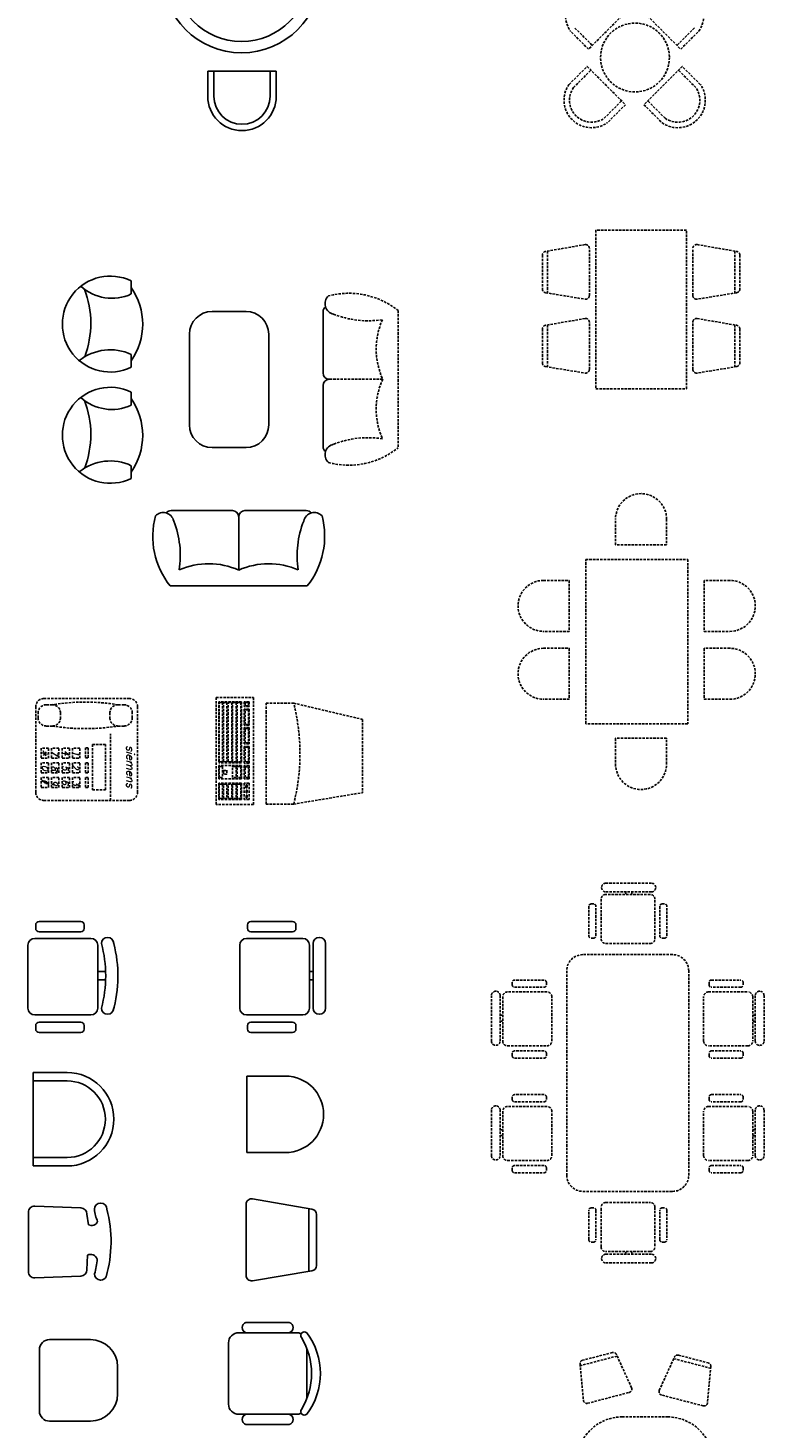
# Model space of a CAD drawing. Header units: inches. Extents: x 100794 to 106273, y 288 to 2276.
# Tile 47 of 149: x 101724 to 101877, y 1531 to 1821. Entities that reach past the tile are written whole.
import ezdxf

# ---------------------------------------------------------------- set-up
doc = ezdxf.new("R2010")
doc.units = ezdxf.units.IN
doc.header["$MEASUREMENT"] = 0
doc.linetypes.add('DASHED', pattern=[0.75, 0.5, -0.25])
doc.layers.add('1', color=7, linetype='CONTINUOUS')
doc.layers.add('4', color=5, linetype='DASHED')
doc.styles.add('ITALICC', font='italicc', dxfattribs={"height": 15})

msp = doc.modelspace()

# ---------------------------------------------------------------- linework, layer by layer
at = {"layer": '1', "color": 4}
for p, q in [((101775.43194, 1812.17079), (101761.19665, 1812.17079)), ((101761.19665, 1812.17079), (101761.19665, 1806.99592)), ((101762.49077, 1812.17079), (101762.49077, 1806.99592)), ((101774.13783, 1806.99592), (101774.13783, 1812.17079)), ((101775.43194, 1806.99592), (101775.43194, 1812.17079)), ((101745.33586, 1768.66454), (101745.33586, 1765.95376)), ((101762.10277, 1762.31906), (101769.16159, 1762.31906)), ((101785.1517, 1749.55916), (101785.1517, 1762.28721)), ((101757.39689, 1738.78964), (101757.39689, 1757.61317)), ((101773.86748, 1757.61317), (101773.86748, 1738.78964)), ((101745.33586, 1750.75385), (101745.33586, 1753.39344)), ((101785.1517, 1746.97092), (101785.1517, 1734.24287)), ((101745.33586, 1745.58633), (101745.33586, 1742.87555)), ((101769.16159, 1734.08376), (101762.10277, 1734.08376)), ((101745.33586, 1727.67565), (101745.33586, 1730.31523)), ((101766.3426, 1721.00461), (101753.61455, 1721.00461)), ((101768.93084, 1721.00461), (101781.65889, 1721.00461)), ((101767.63672, 1708.63485), (101767.63672, 1719.71049)), ((101767.63672, 1708.63485), (101767.63672, 1719.71049)), ((101781.87202, 1705.40003), (101753.40143, 1705.40003)), ((101725.48785, 1634.28916), (101725.48785, 1635.01603)), ((101726.18667, 1635.71486), (101734.8523, 1635.71486)), ((101734.8523, 1633.59033), (101726.18667, 1633.59033)), ((101735.55112, 1635.01603), (101735.55112, 1634.28916)), ((101769.45191, 1634.28916), (101769.45191, 1635.01603)), ((101770.15073, 1635.71486), (101778.81636, 1635.71486)), ((101778.81636, 1633.59033), (101770.15073, 1633.59033)), ((101779.51519, 1635.01603), (101779.51519, 1634.28916)), ((101723.89015, 1617.73063), (101723.89015, 1630.78946)), ((101725.30191, 1632.20122), (101736.95634, 1632.20122)), ((101738.36811, 1630.78946), (101738.36811, 1617.73063)), ((101740.4228, 1632.42344), (101740.39025, 1632.42344)), ((101767.85421, 1617.73063), (101767.85421, 1630.78946)), ((101769.26598, 1632.20122), (101780.92041, 1632.20122)), ((101782.33217, 1630.78946), (101782.33217, 1617.73063)), ((101783.08372, 1617.72792), (101783.08372, 1631.15285)), ((101784.35431, 1632.42344), (101784.38686, 1632.42344)), ((101785.65745, 1631.15285), (101785.65745, 1617.72792)), ((101740.00549, 1625.34507), (101738.36811, 1625.34507)), ((101783.08372, 1625.34507), (101782.33217, 1625.34507)), ((101740.00848, 1623.62412), (101738.36811, 1623.62412)), ((101783.08372, 1623.62412), (101782.33217, 1623.62412)), ((101736.95634, 1616.31887), (101725.30191, 1616.31887)), ((101740.39025, 1616.45733), (101740.4228, 1616.45733)), ((101780.92041, 1616.31887), (101769.26598, 1616.31887)), ((101784.38686, 1616.45733), (101784.35431, 1616.45733)), ((101725.48785, 1613.38223), (101725.48785, 1614.10911)), ((101726.18667, 1614.80793), (101734.8523, 1614.80793)), ((101734.8523, 1612.68341), (101726.18667, 1612.68341)), ((101735.55112, 1614.10911), (101735.55112, 1613.38223)), ((101769.45191, 1613.38223), (101769.45191, 1614.10911)), ((101770.15073, 1614.80793), (101778.81636, 1614.80793)), ((101778.81636, 1612.68341), (101770.15073, 1612.68341)), ((101779.51519, 1614.10911), (101779.51519, 1613.38223)), ((101724.95571, 1604.3873), (101724.95571, 1584.97553)), ((101732.01234, 1604.3873), (101724.95571, 1604.3873)), ((101732.01234, 1602.62259), (101724.95571, 1602.62259)), ((101769.31242, 1587.74975), (101769.31242, 1603.6321)), ((101769.31242, 1603.6321), (101777.31673, 1603.6321)), ((101724.95571, 1586.74024), (101732.01234, 1586.74024)), ((101777.31673, 1587.74975), (101769.31242, 1587.74975)), ((101724.95571, 1584.97553), (101732.01234, 1584.97553)), ((101770.50091, 1578.1552), (101782.80742, 1576.03082)), ((101723.96509, 1563.04533), (101723.96509, 1575.35578)), ((101725.28286, 1576.63644), (101734.86517, 1576.28259)), ((101736.10976, 1575.00193), (101736.47332, 1572.75989)), ((101738.99245, 1577.26057), (101738.9599, 1577.26057)), ((101769.15803, 1562.31698), (101769.15803, 1577.0042)), ((101782.21899, 1576.12191), (101782.21899, 1563.10006)), ((101783.79394, 1574.87982), (101783.79394, 1564.33774)), ((101736.23095, 1566.4911), (101736.10976, 1563.39918)), ((101734.86517, 1562.11853), (101725.28286, 1561.76468)), ((101738.9599, 1561.29446), (101738.99245, 1561.29446)), ((101782.79891, 1563.18546), (101770.49241, 1561.1647)), ((101769.13776, 1552.49093), (101778.13776, 1552.49093)), ((101728.3739, 1548.95106), (101736.84449, 1548.95106)), ((101779.63776, 1550.37328), (101767.63776, 1550.37328)), ((101726.25626, 1534.12753), (101726.25626, 1546.83341)), ((101765.52011, 1548.25563), (101765.52011, 1535.54975)), ((101781.75541, 1547.15454), (101781.75541, 1536.65084)), ((101742.49155, 1543.304), (101742.49155, 1537.65694)), ((101736.84449, 1532.00988), (101728.3739, 1532.00988)), ((101767.63776, 1533.4321), (101779.63776, 1533.4321)), ((101769.13776, 1531.31445), (101778.13776, 1531.31445))]:
    msp.add_line(p, q, dxfattribs=at)
for radius in [16.47059, 14.11765]:
    msp.add_circle((101768.22694, 1832.47747), radius, dxfattribs=at)
for centre, radius, start, end in [((101768.3143, 1806.99592), 7.11765, 180, 0), ((101768.3143, 1806.99592), 5.82353, 180, 0), ((101740.98068, 1759.7077), 9.95685, 64.0442128, 295.9384926), ((101741.30409, 1774.6174), 9.55583, 227.5965829, 294.9557314), ((101717.28849, 1759.8598), 19.64037, 339.3209419, 21.1506603), ((101734.22521, 1759.6914), 13.47133, 325.5644615, 34.4355385), ((101787.77477, 1763.93566), 2.21292, 132.7913892, 258.4851337), ((101762.10277, 1757.61317), 4.70588, 90, 180), ((101769.16159, 1757.61317), 4.70588, 0, 90), ((101786.44581, 1762.28721), 1.29412, 127.8194855, 180), ((101740.9406, 1744.07142), 10.30624, 64.756453, 128.5420562), ((101786.44581, 1749.55916), 1.29412, 180, 270), ((101740.98068, 1736.62949), 9.95685, 64.0442128, 295.9384926), ((101786.44581, 1746.97092), 1.29412, 90, 180), ((101741.30409, 1751.5392), 9.55583, 227.5965829, 294.9557314), ((101717.28849, 1736.78159), 19.64037, 339.3209419, 21.1506603), ((101734.22521, 1736.61319), 13.47133, 325.5644615, 34.4355385), ((101762.10277, 1738.78964), 4.70588, 180, 270), ((101769.16159, 1738.78964), 4.70588, 270, 0), ((101787.77477, 1732.59442), 2.21292, 101.5148663, 227.2086108), ((101786.44581, 1734.24287), 1.29412, 180, 232.1805145), ((101740.9406, 1720.99321), 10.30624, 64.756453, 128.5420562), ((101751.9661, 1718.38153), 2.21292, 11.5148662, 137.2086108), ((101753.61455, 1719.71049), 1.29412, 90, 142.1805145), ((101766.3426, 1719.71049), 1.29412, 0, 90), ((101768.93084, 1719.71049), 1.29412, 90, 180), ((101783.30735, 1718.38153), 2.21292, 42.7913892, 168.4851338), ((101781.65889, 1719.71049), 1.29412, 37.8194855, 90), ((101766.21874, 1715.67256), 16.42584, 165.1409208, 218.7106815), ((101736.05174, 1711.64576), 19.45513, 351.2474305, 21.6494622), ((101799.2217, 1711.64576), 19.45513, 158.3505378, 188.7525695), ((101769.05471, 1715.67256), 16.42584, 321.2893185, 14.8590792), ((101761.4021, 1694.8466), 15.13229, 65.6689855, 113.8630106), ((101773.87134, 1694.8466), 15.13229, 66.1369894, 114.3310145), ((101726.18667, 1635.01603), 0.69882, 90, 180), ((101726.18667, 1634.28916), 0.69882, 180, 270), ((101734.8523, 1635.01603), 0.69882, 0, 90), ((101734.8523, 1634.28916), 0.69882, 270, 0), ((101770.15073, 1635.01603), 0.69882, 90, 180), ((101770.15073, 1634.28916), 0.69882, 180, 270), ((101778.81636, 1635.01603), 0.69882, 0, 90), ((101778.81636, 1634.28916), 0.69882, 270, 0), ((101725.30191, 1630.78946), 1.41176, 90, 180), ((101736.95634, 1630.78946), 1.41176, 0, 90), ((101740.39025, 1631.15285), 1.27059, 90, 180), ((101714.59233, 1624.44039), 25.42925, 344.6944609, 15.3055391), ((101740.4228, 1631.15285), 1.27059, 0, 90), ((101716.1349, 1624.44039), 26.42524, 343.8168687, 14.7153564), ((101769.26598, 1630.78946), 1.41176, 90, 180), ((101780.92041, 1630.78946), 1.41176, 0, 90), ((101784.35431, 1631.15285), 1.27059, 90, 180), ((101784.38686, 1631.15285), 1.27059, 0, 90), ((101725.30191, 1617.73063), 1.41176, 180, 270), ((101736.95634, 1617.73063), 1.41176, 270, 0), ((101740.39025, 1617.72792), 1.27059, 180, 270), ((101740.4228, 1617.72792), 1.27059, 270, 0), ((101769.26598, 1617.73063), 1.41176, 180, 270), ((101780.92041, 1617.73063), 1.41176, 270, 0), ((101784.35431, 1617.72792), 1.27059, 180, 270), ((101784.38686, 1617.72792), 1.27059, 270, 0), ((101726.18667, 1614.10911), 0.69882, 90, 180), ((101726.18667, 1613.38223), 0.69882, 180, 270), ((101734.8523, 1614.10911), 0.69882, 0, 90), ((101734.8523, 1613.38223), 0.69882, 270, 0), ((101770.15073, 1614.10911), 0.69882, 90, 180), ((101770.15073, 1613.38223), 0.69882, 180, 270), ((101778.81636, 1614.10911), 0.69882, 0, 90), ((101778.81636, 1613.38223), 0.69882, 270, 0), ((101732.01234, 1594.68142), 9.70588, 270, 90), ((101732.01234, 1594.68142), 7.94118, 270, 90), ((101777.31673, 1595.69093), 7.94118, 270, 90), ((101770.32273, 1577.0042), 1.16471, 81.2002145, 180), ((101725.24627, 1575.35578), 1.28118, 88.363423, 180), ((101734.82858, 1575.00193), 1.28118, 0, 88.363423), ((101738.9599, 1575.98998), 1.27059, 90, 180), ((101746.14075, 1576.76781), 8.48716, 185.2584136, 203.2330018), ((101738.99245, 1575.98998), 1.27059, 0, 90), ((101714.4789, 1569.24984), 26.65054, 344.1549602, 14.6496622), ((101782.62924, 1574.87982), 1.16471, 0, 81.2002145), ((101737.09848, 1573.96498), 1.35759, 242.5811096, 336.3263987), ((101736.85473, 1565.12207), 1.50444, 20.9523739, 114.4958045), ((101734.82858, 1563.39918), 1.28118, 271.636577, 0), ((101726.15288, 1566.29119), 12.12326, 342.1000952, 357.0158011), ((101782.62924, 1564.33774), 1.16471, 278.376772, 0), ((101725.24627, 1563.04533), 1.28118, 180, 271.636577), ((101738.9599, 1562.56505), 1.27059, 180, 270), ((101738.99245, 1562.56505), 1.27059, 270, 332.2413678), ((101770.32273, 1562.31698), 1.16471, 180, 278.376772), ((101769.44658, 1551.4321), 1.10294, 106.2602047, 253.7397953), ((101777.82894, 1551.4321), 1.10294, 286.2602047, 73.7397953), ((101728.3739, 1546.83341), 2.11765, 90, 180), ((101736.84449, 1543.304), 5.64706, 0, 90), ((101767.63776, 1548.25563), 2.11765, 90, 180), ((101779.63776, 1548.25563), 2.11765, 62.4155592, 90), ((101781.29282, 1549.75245), 0.77421, 53.3099354, 212.0274125), ((101768.74394, 1541.90269), 14.02759, 327.9725875, 32.0274125), ((101770.46129, 1541.90269), 14.11765, 323.1301024, 36.8698976), ((101736.84449, 1537.65694), 5.64706, 270, 0), ((101767.63776, 1535.54975), 2.11765, 180, 270), ((101781.29282, 1534.05293), 0.77421, 147.9725875, 306.6900646), ((101728.3739, 1534.12753), 2.11765, 180, 270), ((101769.44658, 1532.37328), 1.10294, 106.2602047, 253.7397953), ((101777.82894, 1532.37328), 1.10294, 286.2602047, 73.7397953), ((101779.63776, 1535.54975), 2.11765, 270, 297.5844408)]:
    msp.add_arc(centre, radius, start, end, dxfattribs=at)
at = {"layer": '4', "color": 4}
for p, q in [((101848.19445, 1824.70024), (101840.25173, 1816.75751)), ((101851.45668, 1824.7065), (101859.39941, 1816.76378)), ((101840.25173, 1816.75751), (101836.49716, 1820.51209)), ((101837.42853, 1821.16231), (101841.03794, 1817.55291)), ((101862.2226, 1821.16858), (101858.6132, 1817.55917)), ((101859.39941, 1816.76378), (101863.15398, 1820.51835)), ((101836.20443, 1809.43719), (101839.959, 1813.19177)), ((101839.959, 1813.19177), (101847.90173, 1805.24904)), ((101859.70553, 1813.18916), (101851.7628, 1805.24644)), ((101863.4601, 1809.43459), (101859.70553, 1813.18916)), ((101837.12396, 1808.79423), (101840.73566, 1812.40593)), ((101862.54058, 1808.79162), (101858.92887, 1812.40333)), ((101843.49693, 1802.42585), (101847.10634, 1806.03525)), ((101847.90173, 1805.24904), (101844.14715, 1801.49447)), ((101851.7628, 1805.24644), (101855.51738, 1801.49186)), ((101856.1676, 1802.42324), (101852.5582, 1806.03265)), ((101841.75404, 1779.20975), (101841.75404, 1746.26858)), ((101860.57757, 1779.20975), (101841.75404, 1779.20975)), ((101860.57757, 1746.26858), (101860.57757, 1779.20975)), ((101839.52579, 1776.19867), (101831.32146, 1774.78242)), ((101840.42105, 1765.63986), (101840.42105, 1775.43134)), ((101861.91056, 1765.63986), (101861.91056, 1775.43134)), ((101862.80582, 1776.19867), (101871.01015, 1774.78242)), ((101830.66377, 1774.01509), (101830.66377, 1766.98703)), ((101831.71374, 1774.84315), (101831.71374, 1766.16191)), ((101870.61787, 1774.84315), (101870.61787, 1766.16191)), ((101871.66784, 1774.01509), (101871.66784, 1766.98703)), ((101831.32712, 1766.21884), (101839.53146, 1764.87168)), ((101871.00448, 1766.21884), (101862.80015, 1764.87168)), ((101800.75628, 1762.50033), (101800.75628, 1734.02975)), ((101830.66377, 1758.68592), (101830.66377, 1751.65787)), ((101839.52579, 1760.86951), (101831.32146, 1759.45325)), ((101831.71374, 1759.51398), (101831.71374, 1750.83275)), ((101840.42105, 1750.3107), (101840.42105, 1760.10218)), ((101861.91056, 1750.3107), (101861.91056, 1760.10218)), ((101862.80582, 1760.86951), (101871.01015, 1759.45325)), ((101870.61787, 1759.51398), (101870.61787, 1750.83275)), ((101871.66784, 1758.68592), (101871.66784, 1751.65787)), ((101831.32712, 1750.88968), (101839.53146, 1749.54251)), ((101871.00448, 1750.88968), (101862.80015, 1749.54251)), ((101797.52146, 1748.26504), (101786.44581, 1748.26504)), ((101797.52146, 1748.26504), (101786.44581, 1748.26504)), ((101841.75404, 1746.26858), (101860.57757, 1746.26858)), ((101845.85757, 1713.8917), (101845.85757, 1719.22791)), ((101856.44581, 1719.22791), (101856.44581, 1713.8917)), ((101856.44581, 1713.8917), (101845.85757, 1713.8917)), ((101839.66547, 1676.7688), (101839.66547, 1710.86291)), ((101839.66547, 1710.86291), (101860.84194, 1710.86291)), ((101860.84194, 1710.86291), (101860.84194, 1676.7688)), ((101830.92401, 1706.51384), (101836.26021, 1706.51384)), ((101836.26021, 1706.51384), (101836.26021, 1695.92561)), ((101864.2472, 1706.51384), (101864.2472, 1695.92561)), ((101869.58341, 1706.51384), (101864.2472, 1706.51384)), ((101836.26021, 1695.92561), (101830.92401, 1695.92561)), ((101864.2472, 1695.92561), (101869.58341, 1695.92561)), ((101830.92401, 1692.41972), (101836.26021, 1692.41972)), ((101836.26021, 1692.41972), (101836.26021, 1681.83149)), ((101864.2472, 1692.41972), (101864.2472, 1681.83149)), ((101869.58341, 1692.41972), (101864.2472, 1692.41972)), ((101725.48928, 1680.28908), (101725.48928, 1662.52931)), ((101744.94046, 1681.98049), (101727.18069, 1681.98049)), ((101727.6827, 1680.70938), (101728.9455, 1680.70938)), ((101743.84058, 1680.70938), (101742.57778, 1680.70938)), ((101746.63187, 1662.52931), (101746.63187, 1680.28908)), ((101762.94811, 1682.24013), (101770.70039, 1682.24013)), ((101762.94811, 1659.96941), (101762.94811, 1682.24013)), ((101768.23726, 1681.30692), (101763.49487, 1681.30692)), ((101763.49487, 1681.30692), (101763.49487, 1668.62016)), ((101763.5474, 1681.15096), (101764.28401, 1681.15195)), ((101763.5474, 1668.88046), (101763.5474, 1681.15096)), ((101764.28401, 1681.15195), (101764.28401, 1668.88046)), ((101764.45495, 1681.15096), (101765.19155, 1681.15195)), ((101764.45495, 1668.88046), (101764.45495, 1681.15096)), ((101765.19155, 1681.15195), (101765.19155, 1668.88046)), ((101765.44028, 1681.15096), (101766.17689, 1681.15195)), ((101765.44028, 1668.88046), (101765.44028, 1681.15096)), ((101766.17689, 1681.15195), (101766.17689, 1668.88046)), ((101766.37375, 1681.15096), (101767.11036, 1681.15195)), ((101766.37375, 1668.88046), (101766.37375, 1681.15096)), ((101767.11036, 1681.15195), (101767.11036, 1668.88046)), ((101767.33316, 1681.15096), (101768.06977, 1681.15195)), ((101767.33316, 1668.88046), (101767.33316, 1681.15096)), ((101768.06977, 1681.15195), (101768.06977, 1668.88046)), ((101768.23726, 1681.31327), (101768.23726, 1668.62016)), ((101769.77489, 1681.30692), (101768.75866, 1681.30692)), ((101768.75866, 1681.30692), (101768.75866, 1680.32799)), ((101769.77489, 1680.32799), (101768.75866, 1680.32799)), ((101768.75866, 1679.78834), (101768.75866, 1676.48918)), ((101769.77489, 1679.78834), (101768.75866, 1679.78834)), ((101768.94081, 1681.15952), (101769.67742, 1681.16052)), ((101768.94081, 1680.48004), (101768.94081, 1681.15952)), ((101769.67742, 1680.48004), (101768.94081, 1680.48004)), ((101768.94081, 1679.64332), (101769.67742, 1679.64432)), ((101768.94081, 1676.62287), (101768.94081, 1679.64332)), ((101769.67742, 1681.16052), (101769.67742, 1680.48004)), ((101769.67742, 1679.64432), (101769.67742, 1676.62287)), ((101769.77489, 1681.30692), (101769.77489, 1680.32799)), ((101769.77489, 1679.78834), (101769.77489, 1676.48918)), ((101770.70039, 1682.24013), (101770.70039, 1659.96941)), ((101773.33958, 1681.01888), (101779.04429, 1681.03046)), ((101773.33958, 1679.10466), (101773.33958, 1681.01888)), ((101779.04429, 1681.03046), (101793.30605, 1677.66608)), ((101836.26021, 1681.83149), (101830.92401, 1681.83149)), ((101864.2472, 1681.83149), (101869.58341, 1681.83149)), ((101725.99129, 1677.97807), (101725.99129, 1679.01797)), ((101730.6369, 1679.01797), (101730.6369, 1677.97807)), ((101740.88637, 1679.01797), (101740.88637, 1677.97807)), ((101745.53198, 1677.97807), (101745.53198, 1679.01797)), ((101769.67742, 1676.62287), (101768.94081, 1676.62287)), ((101773.33958, 1660.08897), (101773.33958, 1679.10466)), ((101793.30605, 1677.66608), (101793.30605, 1662.45353)), ((101860.84194, 1676.7688), (101839.66547, 1676.7688)), ((101728.9455, 1676.28666), (101727.6827, 1676.28666)), ((101740.99271, 1660.8379), (101740.99271, 1674.66582)), ((101742.57778, 1676.28666), (101743.84058, 1676.28666)), ((101769.77489, 1676.48918), (101768.75866, 1676.48918)), ((101768.75866, 1675.94953), (101768.75866, 1672.60465)), ((101769.77489, 1675.94953), (101768.75866, 1675.94953)), ((101768.94081, 1675.80532), (101769.67742, 1675.80632)), ((101768.94081, 1672.78488), (101768.94081, 1675.80532)), ((101769.67742, 1675.80632), (101769.67742, 1672.78488)), ((101769.77489, 1675.94953), (101769.77489, 1672.60465)), ((101845.85757, 1673.74001), (101845.85757, 1668.4038)), ((101856.44581, 1673.74001), (101845.85757, 1673.74001)), ((101856.44581, 1668.4038), (101856.44581, 1673.74001)), ((101726.64749, 1671.69535), (101726.64749, 1669.63254)), ((101728.13148, 1671.69535), (101726.64749, 1671.69535)), ((101728.13148, 1669.63254), (101728.13148, 1671.69535)), ((101728.79103, 1671.69535), (101728.79103, 1669.63254)), ((101730.27502, 1671.69535), (101728.79103, 1671.69535)), ((101730.27502, 1669.63254), (101730.27502, 1671.69535)), ((101731.01701, 1671.69535), (101731.01701, 1669.63254)), ((101732.501, 1671.69535), (101731.01701, 1671.69535)), ((101732.501, 1669.63254), (101732.501, 1671.69535)), ((101733.16055, 1671.69535), (101733.16055, 1669.63254)), ((101734.64454, 1671.69535), (101733.16055, 1671.69535)), ((101734.64454, 1669.63254), (101734.64454, 1671.69535)), ((101735.79875, 1671.77791), (101735.79875, 1669.7151)), ((101736.37586, 1671.77791), (101735.79875, 1671.77791)), ((101736.37586, 1669.7151), (101736.37586, 1671.77791)), ((101737.28274, 1672.43798), (101737.28274, 1663.03158)), ((101740.00339, 1672.43798), (101737.28274, 1672.43798)), ((101740.00339, 1663.03158), (101740.00339, 1672.43798)), ((101769.77489, 1672.60465), (101768.75866, 1672.60465)), ((101768.75866, 1672.065), (101768.75866, 1668.60587)), ((101769.77489, 1672.065), (101768.75866, 1672.065)), ((101769.67742, 1672.78488), (101768.94081, 1672.78488)), ((101768.94081, 1671.88049), (101769.67742, 1671.88149)), ((101768.94081, 1668.86004), (101768.94081, 1671.88049)), ((101769.67742, 1671.88149), (101769.67742, 1668.86004)), ((101769.77489, 1672.065), (101769.77489, 1668.60587)), ((101726.64749, 1669.63254), (101728.13148, 1669.63254)), ((101728.13148, 1668.6424), (101726.64749, 1668.6424)), ((101726.64749, 1668.6424), (101726.64749, 1666.57959)), ((101728.13148, 1666.57959), (101728.13148, 1668.6424)), ((101728.79103, 1669.63254), (101730.27502, 1669.63254)), ((101730.27502, 1668.6424), (101728.79103, 1668.6424)), ((101728.79103, 1668.6424), (101728.79103, 1666.57959)), ((101730.27502, 1666.57959), (101730.27502, 1668.6424)), ((101731.01701, 1669.63254), (101732.501, 1669.63254)), ((101731.01701, 1668.6424), (101731.01701, 1666.57959)), ((101732.501, 1668.6424), (101731.01701, 1668.6424)), ((101732.501, 1666.57959), (101732.501, 1668.6424)), ((101733.16055, 1669.63254), (101734.64454, 1669.63254)), ((101733.16055, 1668.6424), (101733.16055, 1666.57959)), ((101734.64454, 1668.6424), (101733.16055, 1668.6424)), ((101734.64454, 1666.57959), (101734.64454, 1668.6424)), ((101735.79875, 1669.7151), (101736.37586, 1669.7151)), ((101735.79875, 1668.64245), (101735.79875, 1666.57964)), ((101736.37586, 1668.64245), (101735.79875, 1668.64245)), ((101736.37586, 1666.57964), (101736.37586, 1668.64245)), ((101768.23726, 1668.62016), (101763.49487, 1668.62016)), ((101768.23726, 1668.09035), (101763.49487, 1668.09035)), ((101763.49487, 1668.09035), (101763.49487, 1665.32778)), ((101764.28401, 1668.88046), (101763.5474, 1668.88046)), ((101765.19155, 1668.88046), (101764.45495, 1668.88046)), ((101766.17689, 1668.88046), (101765.44028, 1668.88046)), ((101767.11036, 1668.88046), (101766.37375, 1668.88046)), ((101768.06977, 1668.88046), (101767.33316, 1668.88046)), ((101768.23726, 1668.09035), (101768.23726, 1665.32778)), ((101769.77489, 1668.60587), (101768.75866, 1668.60587)), ((101769.77489, 1668.06622), (101768.75866, 1668.06622)), ((101768.75866, 1668.06622), (101768.75866, 1665.3383)), ((101769.67742, 1668.86004), (101768.94081, 1668.86004)), ((101769.77489, 1668.06622), (101769.77489, 1665.3383)), ((101726.64749, 1666.57959), (101728.13148, 1666.57959)), ((101728.13148, 1665.58946), (101726.64749, 1665.58946)), ((101726.64749, 1665.58946), (101726.64749, 1663.52665)), ((101728.13148, 1663.52665), (101728.13148, 1665.58946)), ((101728.79103, 1666.57959), (101730.27502, 1666.57959)), ((101730.27502, 1665.58946), (101728.79103, 1665.58946)), ((101728.79103, 1665.58946), (101728.79103, 1663.52665)), ((101730.27502, 1663.52665), (101730.27502, 1665.58946)), ((101731.01701, 1666.57959), (101732.501, 1666.57959)), ((101731.01701, 1665.58946), (101731.01701, 1663.52665)), ((101732.501, 1665.58946), (101731.01701, 1665.58946)), ((101732.501, 1663.52665), (101732.501, 1665.58946)), ((101733.16055, 1666.57959), (101734.64454, 1666.57959)), ((101733.16055, 1665.58946), (101733.16055, 1663.52665)), ((101734.64454, 1665.58946), (101733.16055, 1665.58946)), ((101734.64454, 1663.52665), (101734.64454, 1665.58946)), ((101735.79875, 1666.57964), (101736.37586, 1666.57964)), ((101735.79875, 1665.58948), (101735.79875, 1663.52666)), ((101736.37586, 1665.58948), (101735.79875, 1665.58948)), ((101736.37586, 1663.52666), (101736.37586, 1665.58948)), ((101768.23726, 1665.32778), (101763.49487, 1665.32778)), ((101763.5474, 1667.86027), (101764.28401, 1667.86127)), ((101763.5474, 1665.59586), (101763.5474, 1667.86027)), ((101764.28401, 1665.59586), (101763.5474, 1665.59586)), ((101764.28401, 1667.86127), (101764.28401, 1665.59586)), ((101764.45495, 1667.08883), (101765.19155, 1667.08983)), ((101764.45495, 1666.32606), (101764.45495, 1667.08883)), ((101765.19155, 1666.32606), (101764.45495, 1666.32606)), ((101765.19155, 1667.08983), (101765.19155, 1666.32606)), ((101766.37375, 1667.86027), (101767.11036, 1667.86127)), ((101766.37375, 1665.59586), (101766.37375, 1667.86027)), ((101767.11036, 1665.59586), (101766.37375, 1665.59586)), ((101767.11036, 1667.86127), (101767.11036, 1665.59586)), ((101767.33316, 1667.86027), (101768.06977, 1667.86127)), ((101767.33316, 1665.59586), (101767.33316, 1667.86027)), ((101768.06977, 1665.59586), (101767.33316, 1665.59586)), ((101768.06977, 1667.86127), (101768.06977, 1665.59586)), ((101769.77489, 1665.3383), (101768.75866, 1665.3383)), ((101768.94081, 1667.8353), (101769.67742, 1667.8363)), ((101768.94081, 1665.59517), (101768.94081, 1667.8353)), ((101769.67742, 1665.59517), (101768.94081, 1665.59517)), ((101769.67742, 1667.8363), (101769.67742, 1665.59517)), ((101726.64749, 1663.52665), (101728.13148, 1663.52665)), ((101728.79103, 1663.52665), (101730.27502, 1663.52665)), ((101731.01701, 1663.52665), (101732.501, 1663.52665)), ((101733.16055, 1663.52665), (101734.64454, 1663.52665)), ((101735.79875, 1663.52666), (101736.37586, 1663.52666)), ((101737.28274, 1663.03158), (101740.00339, 1663.03158)), ((101768.23726, 1664.41952), (101763.49487, 1664.41952)), ((101763.49487, 1664.41952), (101763.49487, 1661.04566)), ((101763.5474, 1664.23587), (101764.28401, 1664.23687)), ((101763.5474, 1661.21543), (101763.5474, 1664.23587)), ((101764.28401, 1664.23687), (101764.28401, 1661.21543)), ((101764.45495, 1664.23587), (101765.19155, 1664.23687)), ((101764.45495, 1661.21543), (101764.45495, 1664.23587)), ((101765.19155, 1664.23687), (101765.19155, 1661.21543)), ((101765.44028, 1664.23587), (101766.17689, 1664.23687)), ((101765.44028, 1661.21543), (101765.44028, 1664.23587)), ((101766.17689, 1664.23687), (101766.17689, 1661.21543)), ((101766.37375, 1664.23587), (101767.11036, 1664.23687)), ((101766.37375, 1661.21543), (101766.37375, 1664.23587)), ((101767.11036, 1664.23687), (101767.11036, 1661.21543)), ((101767.33316, 1664.23587), (101768.06977, 1664.23687)), ((101767.33316, 1661.21543), (101767.33316, 1664.23587)), ((101768.06977, 1664.23687), (101768.06977, 1661.21543)), ((101768.23726, 1664.41952), (101768.23726, 1661.04566)), ((101769.77489, 1664.40722), (101768.75866, 1664.40722)), ((101768.75866, 1664.40722), (101768.75866, 1661.05844)), ((101769.13594, 1664.04796), (101769.36828, 1664.04796)), ((101769.13594, 1663.45006), (101769.13594, 1664.04796)), ((101769.36828, 1663.45006), (101769.13594, 1663.45006)), ((101769.15345, 1662.39215), (101769.15345, 1662.99005)), ((101769.15345, 1662.99005), (101769.38578, 1662.99005)), ((101769.38578, 1662.39215), (101769.15345, 1662.39215)), ((101769.36828, 1664.04796), (101769.36828, 1663.45006)), ((101769.38578, 1662.99005), (101769.38578, 1662.39215)), ((101769.77489, 1664.40722), (101769.77489, 1661.05844)), ((101779.04429, 1660.08897), (101793.30605, 1662.45353)), ((101727.18069, 1660.8379), (101744.94046, 1660.8379)), ((101770.70039, 1659.96941), (101762.94811, 1659.96941)), ((101768.23726, 1661.04566), (101763.49487, 1661.04566)), ((101764.28401, 1661.21543), (101763.5474, 1661.21543)), ((101765.19155, 1661.21543), (101764.45495, 1661.21543)), ((101766.17689, 1661.21543), (101765.44028, 1661.21543)), ((101767.11036, 1661.21543), (101766.37375, 1661.21543)), ((101768.06977, 1661.21543), (101767.33316, 1661.21543)), ((101769.77489, 1661.05844), (101768.75866, 1661.05844)), ((101769.15345, 1661.9319), (101769.38578, 1661.9319)), ((101769.15345, 1661.334), (101769.15345, 1661.9319)), ((101769.38578, 1661.334), (101769.15345, 1661.334)), ((101769.38578, 1661.9319), (101769.38578, 1661.334)), ((101779.04429, 1660.08897), (101773.33958, 1660.08897)), ((101842.96318, 1642.7818), (101842.96318, 1642.75889)), ((101853.30883, 1643.6763), (101843.85767, 1643.6763)), ((101843.85767, 1641.86439), (101853.30883, 1641.86439)), ((101848.0086, 1641.86439), (101848.0086, 1641.3353)), ((101849.22015, 1641.86439), (101849.22015, 1641.3353)), ((101854.20332, 1642.75889), (101854.20332, 1642.7818)), ((101840.30634, 1638.86017), (101840.30634, 1632.75957)), ((101841.31003, 1639.35214), (101840.79831, 1639.35214)), ((101841.802, 1632.75957), (101841.802, 1638.86017)), ((101842.8657, 1640.34142), (101842.8657, 1632.1367)), ((101853.053, 1641.3353), (101843.85958, 1641.3353)), ((101854.04688, 1632.1367), (101854.04688, 1640.34142)), ((101855.02481, 1638.86017), (101855.02481, 1632.75957)), ((101856.02851, 1639.35214), (101855.51679, 1639.35214)), ((101856.52048, 1632.75957), (101856.52048, 1638.86017)), ((101840.79831, 1632.2676), (101841.31003, 1632.2676)), ((101843.85958, 1631.14282), (101853.053, 1631.14282)), ((101855.51679, 1632.2676), (101856.02851, 1632.2676)), ((101857.69177, 1628.83972), (101839.08461, 1628.83972)), ((101835.72093, 1625.47605), (101835.72093, 1583.06039)), ((101861.05544, 1583.06039), (101861.05544, 1625.47605)), ((101824.4202, 1623.07422), (101824.4202, 1622.5625)), ((101831.01277, 1623.56619), (101824.91217, 1623.56619)), ((101824.91217, 1622.07053), (101831.01277, 1622.07053)), ((101831.50475, 1622.5625), (101831.50475, 1623.07422)), ((101865.27163, 1622.5625), (101865.27163, 1623.07422)), ((101865.7636, 1623.56619), (101871.86421, 1623.56619)), ((101871.86421, 1622.07053), (101865.7636, 1622.07053)), ((101872.35618, 1623.07422), (101872.35618, 1622.5625)), ((101820.09604, 1620.35454), (101820.09604, 1610.90339)), ((101821.01345, 1621.24903), (101820.99054, 1621.24903)), ((101821.90795, 1610.90339), (101821.90795, 1620.35454)), ((101822.43704, 1620.09871), (101822.43704, 1610.9053)), ((101831.63564, 1621.09259), (101823.43092, 1621.09259)), ((101832.62952, 1610.9053), (101832.62952, 1620.09871)), ((101864.14685, 1610.9053), (101864.14685, 1620.09871)), ((101865.14074, 1621.09259), (101873.34545, 1621.09259)), ((101874.33934, 1620.09871), (101874.33934, 1610.9053)), ((101874.86843, 1610.90339), (101874.86843, 1620.35454)), ((101875.76292, 1621.24903), (101875.78584, 1621.24903)), ((101876.68033, 1620.35454), (101876.68033, 1610.90339)), ((101821.90795, 1616.26586), (101822.43704, 1616.26586)), ((101874.86843, 1616.26586), (101874.33934, 1616.26586)), ((101821.90795, 1615.05431), (101822.43704, 1615.05431)), ((101874.86843, 1615.05431), (101874.33934, 1615.05431)), ((101820.99054, 1610.00889), (101821.01345, 1610.00889)), ((101823.43092, 1609.91141), (101831.63564, 1609.91141)), ((101873.34545, 1609.91141), (101865.14074, 1609.91141)), ((101875.78584, 1610.00889), (101875.76292, 1610.00889)), ((101824.4202, 1608.35574), (101824.4202, 1607.84402)), ((101831.01277, 1608.84771), (101824.91217, 1608.84771)), ((101824.91217, 1607.35205), (101831.01277, 1607.35205)), ((101831.50475, 1607.84402), (101831.50475, 1608.35574)), ((101865.27163, 1607.84402), (101865.27163, 1608.35574)), ((101865.7636, 1608.84771), (101871.86421, 1608.84771)), ((101871.86421, 1607.35205), (101865.7636, 1607.35205)), ((101872.35618, 1608.35574), (101872.35618, 1607.84402)), ((101824.4202, 1599.28656), (101824.4202, 1598.77484)), ((101831.01277, 1599.77853), (101824.91217, 1599.77853)), ((101824.91217, 1598.28287), (101831.01277, 1598.28287)), ((101831.50475, 1598.77484), (101831.50475, 1599.28656)), ((101865.27163, 1598.77484), (101865.27163, 1599.28656)), ((101865.7636, 1599.77853), (101871.86421, 1599.77853)), ((101871.86421, 1598.28287), (101865.7636, 1598.28287)), ((101872.35618, 1599.28656), (101872.35618, 1598.77484)), ((101820.09604, 1596.56688), (101820.09604, 1587.11573)), ((101821.01345, 1597.46137), (101820.99054, 1597.46137)), ((101821.90795, 1587.11573), (101821.90795, 1596.56688)), ((101822.43704, 1596.31105), (101822.43704, 1587.11764)), ((101831.63564, 1597.30493), (101823.43092, 1597.30493)), ((101832.62952, 1587.11764), (101832.62952, 1596.31105)), ((101864.14685, 1587.11764), (101864.14685, 1596.31105)), ((101865.14074, 1597.30493), (101873.34545, 1597.30493)), ((101874.33934, 1596.31105), (101874.33934, 1587.11764)), ((101874.86843, 1587.11573), (101874.86843, 1596.56688)), ((101875.76292, 1597.46137), (101875.78584, 1597.46137)), ((101876.68033, 1596.56688), (101876.68033, 1587.11573)), ((101821.90795, 1592.4782), (101822.43704, 1592.4782)), ((101874.86843, 1592.4782), (101874.33934, 1592.4782)), ((101821.90795, 1591.26665), (101822.43704, 1591.26665)), ((101874.86843, 1591.26665), (101874.33934, 1591.26665)), ((101820.99054, 1586.22123), (101821.01345, 1586.22123)), ((101823.43092, 1586.12376), (101831.63564, 1586.12376)), ((101824.4202, 1584.56808), (101824.4202, 1584.05636)), ((101831.01277, 1585.06006), (101824.91217, 1585.06006)), ((101831.50475, 1584.05636), (101831.50475, 1584.56808)), ((101873.34545, 1586.12376), (101865.14074, 1586.12376)), ((101865.27163, 1584.05636), (101865.27163, 1584.56808)), ((101865.7636, 1585.06006), (101871.86421, 1585.06006)), ((101872.35618, 1584.56808), (101872.35618, 1584.05636)), ((101875.78584, 1586.22123), (101875.76292, 1586.22123)), ((101824.91217, 1583.56439), (101831.01277, 1583.56439)), ((101871.86421, 1583.56439), (101865.7636, 1583.56439)), ((101839.08461, 1579.69671), (101857.69177, 1579.69671)), ((101840.30634, 1569.67626), (101840.30634, 1575.77687)), ((101840.79831, 1576.26884), (101841.31003, 1576.26884)), ((101841.802, 1575.77687), (101841.802, 1569.67626)), ((101842.8657, 1568.19502), (101842.8657, 1576.39973)), ((101843.85958, 1577.39362), (101853.053, 1577.39362)), ((101854.04688, 1576.39973), (101854.04688, 1568.19502)), ((101855.02481, 1569.67626), (101855.02481, 1575.77687)), ((101855.51679, 1576.26884), (101856.02851, 1576.26884)), ((101856.52048, 1575.77687), (101856.52048, 1569.67626)), ((101841.31003, 1569.18429), (101840.79831, 1569.18429)), ((101856.02851, 1569.18429), (101855.51679, 1569.18429)), ((101843.85767, 1566.67204), (101853.30883, 1566.67204)), ((101853.053, 1567.20113), (101843.85958, 1567.20113)), ((101848.0086, 1566.67204), (101848.0086, 1567.20113)), ((101849.22015, 1566.67204), (101849.22015, 1567.20113)), ((101842.96318, 1565.75463), (101842.96318, 1565.77755)), ((101853.30883, 1564.86014), (101843.85767, 1564.86014)), ((101854.20332, 1565.77755), (101854.20332, 1565.75463)), ((101845.21801, 1546.25669), (101839.01519, 1544.64181)), ((101849.18147, 1538.93698), (101846.04636, 1545.85254)), ((101838.48962, 1543.87984), (101839.18579, 1536.32931)), ((101846.1901, 1545.52027), (101838.52821, 1543.52554)), ((101854.94289, 1538.39469), (101858.078, 1545.31025)), ((101857.93427, 1544.97798), (101865.59615, 1542.98325)), ((101858.90635, 1545.71439), (101865.10917, 1544.09952)), ((101865.63474, 1543.33755), (101864.93857, 1535.78702)), ((101840.06818, 1535.72069), (101848.70995, 1537.97053)), ((101864.05618, 1535.1784), (101855.41441, 1537.42824)), ((101847.25046, 1532.89035), (101856.66222, 1532.89035))]:
    msp.add_line(p, q, dxfattribs=at)
msp.add_circle((101849.89032, 1815.04322), 7.14558, dxfattribs=at)
for centre, radius, start, end in [((101841.18487, 1823.77707), 5.71561, 55.1997869, 214.841528), ((101858.46627, 1823.78333), 5.71561, 325.158472, 124.8002131), ((101840.88217, 1806.18218), 5.71561, 145.1997869, 304.841528), ((101840.88217, 1806.18218), 4.57679, 145.1997869, 304.841528), ((101858.78236, 1806.17958), 5.71561, 235.158472, 34.8002131), ((101858.78236, 1806.17958), 4.57679, 235.158472, 34.8002131), ((101839.64458, 1775.43134), 0.77647, 0, 98.7997855), ((101862.68703, 1775.43134), 0.77647, 81.2002145, 180), ((101831.44024, 1774.01509), 0.77647, 98.7997855, 180), ((101870.89136, 1774.01509), 0.77647, 0, 81.2002145), ((101831.44024, 1766.98703), 0.77647, 180, 261.623228), ((101870.89136, 1766.98703), 0.77647, 278.376772, 0), ((101790.48375, 1749.68303), 16.42584, 51.2893185, 104.8590791), ((101839.64458, 1765.63986), 0.77647, 261.623228, 0), ((101862.68703, 1765.63986), 0.77647, 180, 278.376772), ((101794.51055, 1779.85002), 19.45513, 248.3505378, 278.7525694), ((101839.64458, 1760.10218), 0.77647, 0, 98.7997855), ((101862.68703, 1760.10218), 0.77647, 81.2002145, 180), ((101811.30971, 1754.49966), 15.13229, 156.1369894, 204.3310145), ((101831.44024, 1758.68592), 0.77647, 98.7997855, 180), ((101870.89136, 1758.68592), 0.77647, 0, 81.2002145), ((101831.44024, 1751.65787), 0.77647, 180, 261.623228), ((101839.64458, 1750.3107), 0.77647, 261.623228, 0), ((101862.68703, 1750.3107), 0.77647, 180, 278.376772), ((101870.89136, 1751.65787), 0.77647, 278.376772, 0), ((101811.30971, 1742.03042), 15.13229, 155.6689855, 203.8630106), ((101794.51055, 1716.68006), 19.45513, 81.2474306, 111.6494622), ((101790.48375, 1746.84705), 16.42584, 255.1409209, 308.7106815), ((101851.15169, 1719.22791), 5.29412, 0, 180), ((101830.92401, 1701.21972), 5.29412, 90, 270), ((101869.58341, 1701.21972), 5.29412, 270, 90), ((101830.92401, 1687.12561), 5.29412, 90, 270), ((101869.58341, 1687.12561), 5.29412, 270, 90), ((101727.18069, 1680.28908), 1.69141, 90, 180), ((101727.6827, 1679.01797), 1.69141, 90, 180), ((101735.76164, 1639.31759), 41.94925, 80.6488124, 99.3511876), ((101728.9455, 1679.01797), 1.69141, 0, 90), ((101742.57778, 1679.01797), 1.69141, 90, 180), ((101743.84058, 1679.01797), 1.69141, 0, 90), ((101744.94046, 1680.28908), 1.69141, 0, 90), ((101737.86669, 1670.55971), 42.48801, 345.7330559, 14.2669441), ((101727.6827, 1677.97807), 1.69141, 180, 270), ((101728.9455, 1677.97807), 1.69141, 270, 0), ((101742.57778, 1677.97807), 1.69141, 180, 270), ((101743.84058, 1677.97807), 1.69141, 270, 0), ((101735.76164, 1718.39122), 42.65271, 260.8043893, 279.1956107), ((101851.15169, 1668.4038), 5.29412, 180, 0), ((101727.18069, 1662.52931), 1.69141, 180, 270), ((101744.94046, 1662.52931), 1.69141, 270, 0), ((101843.85767, 1642.7818), 0.89449, 90, 180), ((101843.85767, 1642.75889), 0.89449, 180, 270), ((101853.30883, 1642.7818), 0.89449, 0, 90), ((101853.30883, 1642.75889), 0.89449, 270, 0), ((101840.79831, 1638.86017), 0.49197, 90, 180), ((101841.31003, 1638.86017), 0.49197, 0, 90), ((101843.85958, 1640.34142), 0.99388, 90, 180), ((101853.053, 1640.34142), 0.99388, 0, 90), ((101855.51679, 1638.86017), 0.49197, 90, 180), ((101856.02851, 1638.86017), 0.49197, 0, 90), ((101840.79831, 1632.75957), 0.49197, 180, 270), ((101841.31003, 1632.75957), 0.49197, 270, 0), ((101843.85958, 1632.1367), 0.99388, 180, 270), ((101853.053, 1632.1367), 0.99388, 270, 0), ((101855.51679, 1632.75957), 0.49197, 180, 270), ((101856.02851, 1632.75957), 0.49197, 270, 0), ((101839.08461, 1625.47605), 3.36367, 90, 180), ((101857.69177, 1625.47605), 3.36367, 0, 90), ((101824.91217, 1623.07422), 0.49197, 90, 180), ((101824.91217, 1622.5625), 0.49197, 180, 270), ((101831.01277, 1623.07422), 0.49197, 0, 90), ((101831.01277, 1622.5625), 0.49197, 270, 0), ((101865.7636, 1623.07422), 0.49197, 90, 180), ((101865.7636, 1622.5625), 0.49197, 180, 270), ((101871.86421, 1623.07422), 0.49197, 0, 90), ((101871.86421, 1622.5625), 0.49197, 270, 0), ((101820.99054, 1620.35454), 0.89449, 90, 180), ((101821.01345, 1620.35454), 0.89449, 0, 90), ((101823.43092, 1620.09871), 0.99388, 90, 180), ((101831.63564, 1620.09871), 0.99388, 0, 90), ((101865.14074, 1620.09871), 0.99388, 90, 180), ((101873.34545, 1620.09871), 0.99388, 0, 90), ((101875.76292, 1620.35454), 0.89449, 90, 180), ((101875.78584, 1620.35454), 0.89449, 0, 90), ((101820.99054, 1610.90339), 0.89449, 180, 270), ((101821.01345, 1610.90339), 0.89449, 270, 0), ((101823.43092, 1610.9053), 0.99388, 180, 270), ((101831.63564, 1610.9053), 0.99388, 270, 0), ((101865.14074, 1610.9053), 0.99388, 180, 270), ((101873.34545, 1610.9053), 0.99388, 270, 0), ((101875.76292, 1610.90339), 0.89449, 180, 270), ((101875.78584, 1610.90339), 0.89449, 270, 0), ((101824.91217, 1608.35574), 0.49197, 90, 180), ((101824.91217, 1607.84402), 0.49197, 180, 270), ((101831.01277, 1608.35574), 0.49197, 0, 90), ((101831.01277, 1607.84402), 0.49197, 270, 0), ((101865.7636, 1608.35574), 0.49197, 90, 180), ((101865.7636, 1607.84402), 0.49197, 180, 270), ((101871.86421, 1608.35574), 0.49197, 0, 90), ((101871.86421, 1607.84402), 0.49197, 270, 0), ((101824.91217, 1599.28656), 0.49197, 90, 180), ((101824.91217, 1598.77484), 0.49197, 180, 270), ((101831.01277, 1599.28656), 0.49197, 0, 90), ((101831.01277, 1598.77484), 0.49197, 270, 0), ((101865.7636, 1599.28656), 0.49197, 90, 180), ((101865.7636, 1598.77484), 0.49197, 180, 270), ((101871.86421, 1599.28656), 0.49197, 0, 90), ((101871.86421, 1598.77484), 0.49197, 270, 0), ((101820.99054, 1596.56688), 0.89449, 90, 180), ((101821.01345, 1596.56688), 0.89449, 0, 90), ((101823.43092, 1596.31105), 0.99388, 90, 180), ((101831.63564, 1596.31105), 0.99388, 0, 90), ((101865.14074, 1596.31105), 0.99388, 90, 180), ((101873.34545, 1596.31105), 0.99388, 0, 90), ((101875.76292, 1596.56688), 0.89449, 90, 180), ((101875.78584, 1596.56688), 0.89449, 0, 90), ((101820.99054, 1587.11573), 0.89449, 180, 270), ((101821.01345, 1587.11573), 0.89449, 270, 0), ((101823.43092, 1587.11764), 0.99388, 180, 270), ((101831.63564, 1587.11764), 0.99388, 270, 0), ((101865.14074, 1587.11764), 0.99388, 180, 270), ((101873.34545, 1587.11764), 0.99388, 270, 0), ((101875.76292, 1587.11573), 0.89449, 180, 270), ((101875.78584, 1587.11573), 0.89449, 270, 0), ((101824.91217, 1584.56808), 0.49197, 90, 180), ((101824.91217, 1584.05636), 0.49197, 180, 270), ((101831.01277, 1584.56808), 0.49197, 0, 90), ((101831.01277, 1584.05636), 0.49197, 270, 0), ((101865.7636, 1584.56808), 0.49197, 90, 180), ((101865.7636, 1584.05636), 0.49197, 180, 270), ((101871.86421, 1584.56808), 0.49197, 0, 90), ((101871.86421, 1584.05636), 0.49197, 270, 0), ((101839.08461, 1583.06039), 3.36367, 180, 270), ((101857.69177, 1583.06039), 3.36367, 270, 0), ((101840.79831, 1575.77687), 0.49197, 90, 180), ((101841.31003, 1575.77687), 0.49197, 0, 90), ((101843.85958, 1576.39973), 0.99388, 90, 180), ((101853.053, 1576.39973), 0.99388, 0, 90), ((101855.51679, 1575.77687), 0.49197, 90, 180), ((101856.02851, 1575.77687), 0.49197, 0, 90), ((101840.79831, 1569.67626), 0.49197, 180, 270), ((101841.31003, 1569.67626), 0.49197, 270, 0), ((101855.51679, 1569.67626), 0.49197, 180, 270), ((101856.02851, 1569.67626), 0.49197, 270, 0), ((101843.85958, 1568.19502), 0.99388, 180, 270), ((101843.85767, 1565.77755), 0.89449, 90, 180), ((101853.053, 1568.19502), 0.99388, 270, 0), ((101853.30883, 1565.77755), 0.89449, 0, 90), ((101843.85767, 1565.75463), 0.89449, 180, 270), ((101853.30883, 1565.75463), 0.89449, 270, 0), ((101845.39642, 1545.57139), 0.70814, 23.3925082, 104.5927227), ((101839.1936, 1543.95651), 0.70814, 104.5927227, 186.2159508), ((101858.72794, 1545.0291), 0.70814, 75.4072773, 156.6074918), ((101864.93076, 1543.41422), 0.70814, 353.7840492, 75.4072773), ((101848.53153, 1538.65583), 0.70814, 284.5927227, 23.3925082), ((101855.59283, 1538.11354), 0.70814, 156.6074918, 255.4072773), ((101839.88977, 1536.40599), 0.70814, 186.2159508, 284.5927227), ((101864.23459, 1535.8637), 0.70814, 255.4072773, 353.7840492), ((101847.25046, 1523.47858), 9.41176, 90, 180), ((101856.66222, 1523.47858), 9.41176, 0, 90)]:
    msp.add_arc(centre, radius, start, end, dxfattribs=at)

# ---------------------------------------------------------------- texts
at = {"layer": '4', "color": 4, "style": 'ITALICC'}
for s, height, p in [('*', 2.19206, (101725.77754, 1671.72096)), ('7', 1.26856, (101728.79103, 1671.2003)), ('4', 1.26856, (101731.1819, 1671.28281)), ('1', 1.26856, (101733.243, 1671.2003)), ('siemens', 1.623751, (101744.35643, 1672.28943)), ('0', 1.26856, (101726.81238, 1668.14734)), ('8', 1.26856, (101728.79103, 1668.06484)), ('5', 1.26856, (101731.01702, 1668.14734)), ('2', 1.26856, (101733.16055, 1668.31237)), ('#', 1.01484, (101727.0673, 1665.16261)), ('6', 1.26856, (101731.01702, 1665.17689)), ('9', 1.26856, (101728.79103, 1665.01188)), ('3', 1.26856, (101733.16055, 1665.01188))]:
    msp.add_text(s, height=height, rotation=270, dxfattribs=at).set_placement(p)

doc.saveas('drawing.dxf')
